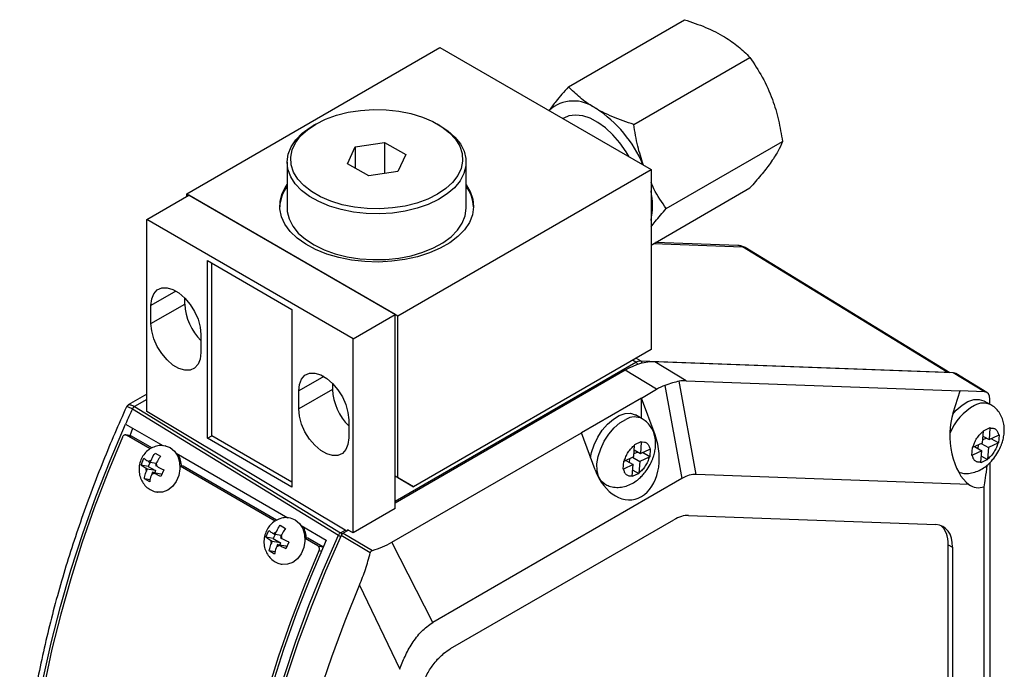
# Model space of a CAD drawing. Header units: inches. Extents: x 0.8 to 15.4, y -3.1 to 15.6.
# Tile 7 of 7: x 11.1 to 15.2, y 12.9 to 15.6. Entities that reach past the tile are written whole.
import ezdxf

# ---------------------------------------------------------------- set-up
doc = ezdxf.new("R2010")
doc.units = ezdxf.units.IN
doc.header["$MEASUREMENT"] = 0

msp = doc.modelspace()

# ---------------------------------------------------------------- linework, layer by layer
at = {"color": 7, "linetype": 'Continuous', "lineweight": 25}
for p, q in [((13.4015, 15.3386), (13.888, 15.6195)), ((11.8027, 14.891), (12.8633, 15.5033)), ((12.8633, 15.5033), (13.7472, 14.993)), ((13.6747, 15.1809), (14.1612, 15.4618)), ((12.3436, 15.1828), (12.333, 15.1767)), ((12.8634, 15.1767), (12.8528, 15.1828)), ((13.3819, 15.2081), (13.3783, 15.206)), ((12.5088, 15.0875), (12.6308, 15.1063)), ((12.6308, 15.1063), (12.7202, 15.0548)), ((12.6308, 15.1063), (12.6308, 14.9756)), ((13.8113, 14.8288), (14.2978, 15.1096)), ((12.4762, 15.017), (12.5088, 15.0875)), ((12.5088, 15.0875), (12.5088, 14.9982)), ((12.7202, 15.0548), (12.6875, 14.9844)), ((12.2232, 15.0237), (12.2232, 14.8318)), ((12.5655, 14.9655), (12.4762, 15.017)), ((12.9732, 14.8318), (12.9732, 15.0237)), ((12.6875, 14.9844), (12.5655, 14.9655)), ((12.6866, 14.3807), (13.7472, 14.993)), ((13.7472, 14.993), (13.7472, 14.2394)), ((11.6354, 14.7834), (11.8122, 14.8855)), ((11.8027, 14.891), (12.6866, 14.3807)), ((11.8027, 14.88), (11.8027, 14.891)), ((12.6763, 14.3866), (11.8122, 14.8855)), ((13.7472, 14.6763), (14.1612, 14.9153)), ((11.6354, 13.9801), (11.6354, 14.7834)), ((12.4995, 14.2846), (11.6354, 14.7834)), ((13.758, 14.6825), (14.1299, 14.6688)), ((14.1109, 14.6746), (13.7663, 14.6873)), ((14.9881, 14.1452), (14.1299, 14.6688)), ((14.9984, 14.1424), (14.1409, 14.6656)), ((11.89, 14.6112), (12.2435, 14.4071)), ((11.89, 13.8681), (11.89, 14.6112)), ((11.9077, 13.8783), (11.9077, 14.601)), ((11.7578, 14.484), (11.6531, 14.4236)), ((11.7945, 14.4293), (11.7945, 14.4551)), ((11.6531, 14.3477), (11.7945, 14.4293)), ((11.6531, 14.3477), (11.6531, 14.4236)), ((12.2435, 14.4071), (12.2435, 13.664)), ((12.4995, 14.2846), (12.6763, 14.3866)), ((12.6763, 13.5742), (12.6763, 14.3866)), ((12.6866, 13.7038), (12.6866, 14.3807)), ((11.8624, 14.3028), (11.8624, 14.2268)), ((12.4995, 13.4721), (12.4995, 14.2846)), ((13.7472, 14.2394), (12.753, 13.6654)), ((12.6763, 13.6051), (13.6833, 14.1864)), ((13.6833, 14.1864), (13.6697, 14.1946)), ((13.6852, 14.2036), (13.7039, 14.1924)), ((13.7039, 14.1924), (14.9881, 14.1452)), ((13.8951, 14.1088), (13.7631, 14.1884)), ((15.0131, 14.1419), (13.7631, 14.1884)), ((13.6385, 14.1523), (12.6763, 13.5969)), ((13.7706, 14.0728), (13.6385, 14.1523)), ((12.3765, 14.1269), (12.2718, 14.0664)), ((13.9363, 13.7168), (13.8653, 14.1064)), ((13.8951, 14.1088), (15.0413, 14.0662)), ((15.1434, 14.0624), (15.0131, 14.1419)), ((15.1542, 14.0592), (15.0239, 14.1387)), ((12.4132, 14.0721), (12.2718, 13.9905)), ((12.2718, 13.9905), (12.2718, 14.0664)), ((12.4132, 14.0979), (12.4132, 14.0721)), ((13.7073, 14.0363), (13.7706, 14.0728)), ((13.8057, 14.0892), (13.8768, 13.6996)), ((15.0123, 13.9741), (15.0413, 14.0662)), ((15.1434, 14.0624), (15.0413, 14.0662)), ((11.6354, 14.0521), (11.5581, 14.0074)), ((11.6354, 14.0302), (11.5848, 14.001)), ((13.7073, 14.0363), (13.4556, 13.891)), ((13.7645, 13.8818), (13.7073, 14.0363)), ((13.7073, 13.9514), (13.7073, 14.0363)), ((15.1708, 14.0077), (15.143, 14.0238)), ((15.1666, 14.0101), (15.1666, 14.0311)), ((11.5755, 13.9914), (11.5761, 13.9911)), ((11.5761, 13.9911), (12.4385, 13.4629)), ((11.5841, 14.0015), (11.5848, 14.001)), ((11.5848, 14.001), (12.4474, 13.4729)), ((12.4662, 13.4838), (11.6354, 13.9801)), ((12.4811, 13.9456), (12.4811, 13.8697)), ((13.7106, 13.9495), (13.6828, 13.9655)), ((11.5468, 13.9276), (11.7034, 13.8372)), ((11.5654, 13.8801), (11.5779, 13.9096)), ((15.1352, 13.8494), (15.1389, 13.8975)), ((15.1389, 13.8975), (15.139, 13.8997)), ((15.139, 13.8997), (15.1668, 13.9127)), ((15.1666, 13.9106), (15.1629, 13.8624)), ((15.1668, 13.9127), (15.1666, 13.9106)), ((11.5681, 13.8776), (11.5472, 13.8817)), ((11.6496, 13.8232), (11.5502, 13.8806)), ((11.5502, 13.8806), (11.5711, 13.8764)), ((11.5711, 13.8764), (11.568, 13.8774)), ((11.6562, 13.8273), (11.5711, 13.8764)), ((11.89, 13.8681), (11.9077, 13.8783)), ((12.2435, 13.664), (11.89, 13.8681)), ((12.2435, 13.6844), (11.9077, 13.8783)), ((12.6618, 13.4327), (13.4556, 13.891)), ((13.5128, 13.7365), (13.4556, 13.891)), ((13.6789, 13.8414), (13.7066, 13.8544)), ((13.7066, 13.8544), (13.7064, 13.8523)), ((13.7608, 13.884), (13.7645, 13.8818)), ((15.152, 13.8687), (15.1361, 13.8613)), ((15.1373, 13.8772), (15.1629, 13.8624)), ((15.1629, 13.8624), (15.2027, 13.8811)), ((15.2019, 13.8485), (15.1711, 13.8663)), ((15.2045, 13.882), (15.2019, 13.8485)), ((15.2027, 13.8811), (15.2045, 13.882)), ((11.7134, 13.8363), (11.7124, 13.8365)), ((13.675, 13.7912), (13.6787, 13.8393)), ((13.6772, 13.819), (13.7027, 13.8042)), ((13.6787, 13.8393), (13.6789, 13.8414)), ((13.7064, 13.8523), (13.7027, 13.8042)), ((13.7027, 13.8042), (13.7425, 13.8229)), ((13.7443, 13.8237), (13.7417, 13.7902)), ((13.7425, 13.8229), (13.7443, 13.8237)), ((15.091, 13.7964), (15.0936, 13.8299)), ((15.1326, 13.8159), (15.0928, 13.7972)), ((15.0936, 13.8299), (15.0954, 13.8307)), ((15.0954, 13.8307), (15.1352, 13.8494)), ((15.1018, 13.8337), (15.1326, 13.8159)), ((15.1177, 13.8412), (15.1164, 13.8253)), ((15.1289, 13.7678), (15.1326, 13.8159)), ((15.1295, 13.8467), (15.1603, 13.8289)), ((15.1603, 13.8289), (15.1566, 13.7808)), ((15.2001, 13.8476), (15.1603, 13.8289)), ((15.2019, 13.8485), (15.2001, 13.8476)), ((11.6116, 13.7556), (11.6237, 13.7842)), ((11.6498, 13.7673), (11.6533, 13.7756)), ((11.671, 13.8058), (11.6933, 13.7929)), ((11.7593, 13.805), (12.2266, 13.5352)), ((13.6334, 13.7716), (13.6352, 13.7725)), ((13.6352, 13.7725), (13.675, 13.7912)), ((13.6416, 13.7755), (13.6724, 13.7577)), ((13.6575, 13.7829), (13.6563, 13.767)), ((13.6693, 13.7885), (13.7002, 13.7707)), ((13.6918, 13.8105), (13.6759, 13.803)), ((13.74, 13.7894), (13.7002, 13.7707)), ((13.7417, 13.7902), (13.7109, 13.808)), ((13.7417, 13.7902), (13.74, 13.7894)), ((15.0928, 13.7972), (15.091, 13.7964)), ((15.1564, 13.7787), (15.1287, 13.7657)), ((15.1309, 13.7935), (15.1564, 13.7787)), ((15.1566, 13.7808), (15.1564, 13.7787)), ((11.642, 13.7503), (11.6116, 13.7556)), ((11.6376, 13.7387), (11.6311, 13.7425)), ((11.6341, 13.7303), (11.6376, 13.7387)), ((11.6727, 13.7327), (11.6376, 13.7387)), ((11.6493, 13.7675), (11.642, 13.7503)), ((11.642, 13.7503), (11.6727, 13.7327)), ((11.6432, 13.771), (11.6498, 13.7673)), ((11.6756, 13.7628), (11.6498, 13.7673)), ((11.6727, 13.7327), (11.6691, 13.7243)), ((11.6756, 13.7628), (11.672, 13.7544)), ((11.672, 13.7544), (11.6786, 13.7506)), ((11.7072, 13.7359), (11.6951, 13.7074)), ((12.1729, 13.5211), (11.7753, 13.7506)), ((11.7875, 13.7515), (11.7806, 13.7529)), ((12.1795, 13.5252), (11.7875, 13.7515)), ((13.6308, 13.7381), (13.6334, 13.7716)), ((13.6326, 13.739), (13.6308, 13.7381)), ((13.6724, 13.7577), (13.6326, 13.739)), ((13.6687, 13.7095), (13.6724, 13.7577)), ((13.6707, 13.7352), (13.6963, 13.7205)), ((13.7002, 13.7707), (13.6964, 13.7226)), ((15.1287, 13.7657), (15.1289, 13.7678)), ((15.1666, 13.7663), (15.1666, 12.7931)), ((11.6478, 13.6858), (11.6255, 13.6986)), ((11.6493, 13.6945), (11.6255, 13.6986)), ((11.6599, 13.7258), (11.6564, 13.7175)), ((11.6664, 13.7221), (11.6599, 13.7258)), ((11.6599, 13.7258), (11.6949, 13.7198)), ((11.6949, 13.7198), (11.6993, 13.7173)), ((12.6763, 13.7097), (12.6866, 13.7038)), ((12.753, 13.6654), (12.6763, 13.7097)), ((12.6866, 13.7038), (12.753, 13.6654)), ((13.8768, 13.6996), (12.8332, 13.0972)), ((13.6963, 13.7205), (13.6685, 13.7074)), ((13.6685, 13.7074), (13.6687, 13.7095)), ((13.6964, 13.7226), (13.6963, 13.7205)), ((15.0784, 13.6743), (13.9363, 13.7168)), ((13.5387, 13.685), (13.5532, 13.6767)), ((15.1424, 12.6887), (15.1424, 13.6649)), ((11.679, 13.6425), (11.6799, 13.6423)), ((12.6763, 13.5742), (12.4995, 13.4721)), ((12.2367, 13.5342), (12.2357, 13.5344)), ((12.9079, 12.9876), (13.8424, 13.527)), ((13.9047, 13.545), (14.9399, 13.5065)), ((12.1943, 13.5037), (12.2165, 13.4908)), ((12.2826, 13.5029), (12.3875, 13.4423)), ((12.4474, 13.4729), (12.4662, 13.4838)), ((12.4799, 13.4835), (12.4576, 13.4706)), ((12.4995, 13.4721), (12.4766, 13.4854)), ((12.4766, 13.4816), (12.4766, 13.4854)), ((12.1348, 13.4535), (12.147, 13.4821)), ((12.1653, 13.4482), (12.1348, 13.4535)), ((12.1726, 13.4654), (12.1653, 13.4482)), ((12.1653, 13.4482), (12.1959, 13.4306)), ((12.1665, 13.4689), (12.173, 13.4652)), ((12.173, 13.4652), (12.1766, 13.4736)), ((12.1989, 13.4607), (12.173, 13.4652)), ((12.1989, 13.4607), (12.1953, 13.4523)), ((12.1953, 13.4523), (12.2018, 13.4486)), ((12.3524, 13.4174), (12.2986, 13.4485)), ((12.3107, 13.4495), (12.3039, 13.4508)), ((12.3733, 13.4133), (12.3107, 13.4495)), ((12.5715, 13.3886), (12.449, 13.4605)), ((12.4576, 13.4706), (12.5807, 13.3984)), ((12.1609, 13.4366), (12.1544, 13.4404)), ((12.1574, 13.4282), (12.1609, 13.4366)), ((12.1959, 13.4306), (12.1609, 13.4366)), ((12.1832, 13.4238), (12.1796, 13.4154)), ((12.1897, 13.42), (12.1832, 13.4238)), ((12.1832, 13.4238), (12.2182, 13.4177)), ((12.1959, 13.4306), (12.1924, 13.4222)), ((12.2182, 13.4177), (12.2226, 13.4152)), ((12.2305, 13.4339), (12.2184, 13.4053)), ((12.3524, 13.4174), (12.3733, 13.4133)), ((12.8332, 13.0972), (12.6618, 13.4327)), ((14.9922, 12.8184), (14.9922, 13.4218)), ((14.9922, 13.4218), (15.0101, 13.412)), ((15.0101, 13.412), (15.0101, 12.8081)), ((12.1711, 13.3837), (12.1488, 13.3965)), ((12.1726, 13.3924), (12.1488, 13.3965)), ((12.3572, 13.3977), (12.3671, 13.3958)), ((12.2022, 13.3404), (12.2032, 13.3403)), ((12.5266, 13.2535), (12.6947, 12.9013))]:
    msp.add_line(p, q, dxfattribs=at)
at = {"color": 7, "linetype": 'Continuous', "lineweight": 25, "flags": 128}
for points in [[(12.6913, 15.2367), (12.742, 15.2264), (12.7896, 15.2119), (12.8329, 15.1935), (12.871, 15.1715), (12.9029, 15.1465), (12.9281, 15.1191), (12.9459, 15.0898), (12.9559, 15.0592), (12.9579, 15.0282), (12.9519, 14.9973), (12.938, 14.9673), (12.9165, 14.9389), (12.8879, 14.9126), (12.8528, 14.889), (12.812, 14.8687), (12.7665, 14.8522), (12.7172, 14.8398), (12.6652, 14.8317), (12.6117, 14.8282), (12.558, 14.8294), (12.5051, 14.8352), (12.4543, 14.8454), (12.4067, 14.8599), (12.3634, 14.8784), (12.3254, 14.9003), (12.2934, 14.9253), (12.2683, 14.9528), (12.2505, 14.9821), (12.2405, 15.0126), (12.2384, 15.0436), (12.2444, 15.0745), (12.2583, 15.1045), (12.2799, 15.133), (12.3085, 15.1593), (12.3435, 15.1828), (12.3843, 15.2031), (12.4299, 15.2196), (12.4792, 15.2321), (12.5312, 15.2401), (12.5846, 15.2436), (12.6384, 15.2424), (12.6913, 15.2367)], [(13.6554, 15.0461), (13.643, 15.067), (13.617, 15.1042), (13.588, 15.1377), (13.5571, 15.1666), (13.525, 15.1899), (13.4926, 15.2069), (13.461, 15.2173), (13.4309, 15.2207), (13.4033, 15.2171), (13.3819, 15.2081)], [(12.5012, 14.8145), (12.4495, 14.8249), (12.401, 14.8395), (12.3566, 14.8581), (12.3174, 14.8801), (12.2842, 14.9053), (12.2577, 14.9329), (12.2385, 14.9625), (12.2269, 14.9934), (12.2232, 15.0249), (12.2275, 15.0564), (12.2397, 15.0872), (12.2596, 15.1167), (12.2866, 15.1442), (12.3203, 15.1691), (12.333, 15.1767)], [(12.8634, 15.1767), (12.8963, 15.155), (12.9263, 15.1285), (12.9492, 15.0998), (12.9647, 15.0695), (12.9723, 15.0382), (12.972, 15.0066), (12.9637, 14.9754), (12.9477, 14.9452), (12.9241, 14.9166), (12.8937, 14.8904), (12.8569, 14.867), (12.8146, 14.8469), (12.7677, 14.8306), (12.7172, 14.8184), (12.6642, 14.8106), (12.6097, 14.8073), (12.555, 14.8086), (12.5012, 14.8145)], [(12.9732, 14.9298), (12.9903, 14.9006), (13.0012, 14.8685), (13.0041, 14.8359), (12.9992, 14.8033), (12.9864, 14.7714), (12.9661, 14.7409), (12.9387, 14.7123), (12.9046, 14.6862), (12.8645, 14.6631), (12.8193, 14.6434), (12.7698, 14.6275), (12.7169, 14.6158), (12.6617, 14.6085), (12.6053, 14.6056), (12.5487, 14.6073), (12.4931, 14.6136), (12.4395, 14.6242), (12.3891, 14.639), (12.3427, 14.6578), (12.3012, 14.6801), (12.2656, 14.7055), (12.2364, 14.7335), (12.2143, 14.7636), (12.1996, 14.7952), (12.1927, 14.8277), (12.1937, 14.8604), (12.2026, 14.8927), (12.2191, 14.9239), (12.2232, 14.9298)], [(12.2232, 14.8318), (12.224, 14.8172), (12.2317, 14.7859), (12.2472, 14.7556), (12.2701, 14.7269), (12.3, 14.7005), (12.3363, 14.6768), (12.3782, 14.6565), (12.4248, 14.6398), (12.475, 14.6273), (12.5279, 14.6191), (12.5823, 14.6155), (12.637, 14.6165), (12.6909, 14.622), (12.7428, 14.6321), (12.7917, 14.6463), (12.8364, 14.6646), (12.876, 14.6864), (12.9097, 14.7113), (12.9368, 14.7388), (12.9566, 14.7682), (12.9689, 14.799), (12.9732, 14.8305), (12.9732, 14.8318)], [(11.6531, 14.4236), (11.6562, 14.4508), (11.6651, 14.4728), (11.6794, 14.4886), (11.6983, 14.497), (11.7207, 14.4976), (11.7451, 14.4904), (11.7704, 14.4759), (11.7949, 14.4548), (11.8172, 14.4283), (11.8361, 14.3981), (11.8504, 14.3659), (11.8594, 14.3335), (11.8624, 14.3028)], [(11.8624, 14.2268), (11.8594, 14.1997), (11.8504, 14.1776), (11.8361, 14.1619), (11.8172, 14.1535), (11.7949, 14.1528), (11.7704, 14.16), (11.7451, 14.1746), (11.7207, 14.1957), (11.6983, 14.2221), (11.6794, 14.2523), (11.6651, 14.2846), (11.6562, 14.317), (11.6531, 14.3477)], [(14.991, 14.1427), (14.99, 14.1437), (14.9881, 14.1452)], [(12.2718, 14.0664), (12.2749, 14.0936), (12.2838, 14.1157), (12.2981, 14.1314), (12.317, 14.1398), (12.3394, 14.1404), (12.3639, 14.1333), (12.3891, 14.1187), (12.4136, 14.0976), (12.4359, 14.0712), (12.4548, 14.0409), (12.4691, 14.0087), (12.4781, 13.9763), (12.4811, 13.9456)], [(15.0108, 13.9694), (15.0254, 13.9855), (15.0496, 14.0064), (15.0746, 14.0214), (15.099, 14.0296), (15.1216, 14.0307), (15.1414, 14.0246), (15.143, 14.0238)], [(12.4811, 13.8697), (12.4781, 13.8425), (12.4691, 13.8204), (12.4548, 13.8047), (12.4359, 13.7963), (12.4136, 13.7957), (12.3891, 13.8028), (12.3639, 13.8174), (12.3394, 13.8385), (12.317, 13.8649), (12.2981, 13.8952), (12.2838, 13.9274), (12.2749, 13.9598), (12.2718, 13.9905)], [(13.4942, 13.7867), (13.4983, 13.8082), (13.5086, 13.8403), (13.5238, 13.872), (13.543, 13.9014), (13.5653, 13.9273), (13.5895, 13.9482), (13.6144, 13.9631), (13.6388, 13.9714), (13.6615, 13.9725), (13.6813, 13.9664), (13.6828, 13.9655)], [(13.5534, 13.6765), (13.5388, 13.6888), (13.5275, 13.708), (13.5215, 13.7325), (13.521, 13.761), (13.5261, 13.7921), (13.5365, 13.8243), (13.5517, 13.8559), (13.5708, 13.8853), (13.5931, 13.9112), (13.6173, 13.9321), (13.6422, 13.9471)], [(11.341, 11.0679), (11.2943, 11.1669), (11.253, 11.2715), (11.2172, 11.3814), (11.187, 11.4964), (11.1624, 11.6163), (11.1436, 11.7407), (11.1306, 11.8693), (11.1234, 12.0019), (11.122, 12.1381), (11.1264, 12.2775), (11.1366, 12.4199), (11.1527, 12.5649), (11.1745, 12.7122), (11.2019, 12.8613), (11.2351, 13.012), (11.2738, 13.1638), (11.3179, 13.3164), (11.3674, 13.4695), (11.4221, 13.6227), (11.482, 13.7755), (11.5468, 13.9276)], [(11.5337, 13.8731), (11.4724, 13.7253), (11.4158, 13.577), (11.3639, 13.4285), (11.3171, 13.2802), (11.2753, 13.1323), (11.2386, 12.9852), (11.2072, 12.8393), (11.1811, 12.6949), (11.1603, 12.5522), (11.145, 12.4117), (11.1351, 12.2737), (11.1307, 12.1384), (11.1317, 12.0062), (11.1383, 11.8774), (11.1503, 11.7522), (11.1677, 11.6309), (11.1905, 11.5139), (11.2187, 11.4014), (11.2521, 11.2936), (11.2908, 11.1908), (11.3345, 11.0932)], [(11.7125, 13.8365), (11.7336, 13.8288), (11.7517, 13.8138), (11.7652, 13.7929), (11.7731, 13.7676), (11.7747, 13.74), (11.77, 13.7124), (11.7592, 13.687), (11.7433, 13.6659), (11.7235, 13.6507), (11.7014, 13.6427), (11.6792, 13.6425)], [(13.5413, 13.6813), (13.5426, 13.6815), (13.5442, 13.6819)], [(12.2358, 13.5344), (12.2569, 13.5267), (12.275, 13.5118), (12.2885, 13.4908), (12.2964, 13.4655), (12.298, 13.438), (12.2933, 13.4104), (12.2825, 13.3849), (12.2665, 13.3638), (12.2468, 13.3486), (12.2247, 13.3406), (12.2025, 13.3404)], [(12.3875, 13.4423), (12.3227, 13.2901), (12.2629, 13.1373), (12.2081, 12.9842), (12.1586, 12.8311), (12.1145, 12.6784), (12.0758, 12.5266), (12.0427, 12.3759), (12.0152, 12.2268), (11.9934, 12.0796), (11.9774, 11.9346), (11.9671, 11.7922), (11.9627, 11.6527), (11.9641, 11.5165), (11.9713, 11.384), (11.9844, 11.2553), (12.0032, 11.1309), (12.0277, 11.0111), (12.0579, 10.896), (12.0937, 10.7861), (12.1351, 10.6815), (12.1818, 10.5826)], [(12.2184, 10.5568), (12.1727, 10.6523), (12.132, 10.7531), (12.0965, 10.8589), (12.0663, 10.9696), (12.0413, 11.0849), (12.0218, 11.2045), (12.0077, 11.3282), (11.999, 11.4556), (11.9958, 11.5865), (11.998, 11.7207), (12.0058, 11.8577), (12.019, 11.9972), (12.0376, 12.1391), (12.0616, 12.2828), (12.091, 12.4282), (12.1256, 12.5748), (12.1654, 12.7224), (12.2103, 12.8707), (12.2601, 13.0191), (12.3149, 13.1676), (12.3744, 13.3156), (12.4385, 13.4629)], [(12.449, 13.4605), (12.3842, 13.3115), (12.3241, 13.1618), (12.2688, 13.0117), (12.2186, 12.8615), (12.1735, 12.7116), (12.1336, 12.5624), (12.099, 12.4142), (12.0698, 12.2673), (12.046, 12.1221), (12.0278, 11.9789), (12.0151, 11.838), (12.008, 11.6998), (12.0065, 11.5647), (12.0106, 11.4328), (12.0203, 11.3045), (12.0356, 11.1802), (12.0564, 11.06), (12.0827, 10.9443), (12.1144, 10.8334), (12.1515, 10.7275), (12.1938, 10.6268), (12.2413, 10.5316)], [(12.1579, 10.6179), (12.1142, 10.7155), (12.0755, 10.8183), (12.0421, 10.926), (12.0139, 11.0386), (11.9911, 11.1556), (11.9737, 11.2768), (11.9617, 11.402), (11.9552, 11.5308), (11.9541, 11.6631), (11.9585, 11.7983), (11.9684, 11.9364), (11.9838, 12.0769), (12.0045, 12.2195), (12.0306, 12.3639), (12.0621, 12.5099), (12.0987, 12.6569), (12.1405, 12.8048), (12.1874, 12.9532), (12.2392, 13.1017), (12.2958, 13.25), (12.3572, 13.3977)], [(12.3257, 10.5588), (12.2836, 10.66), (12.2468, 10.7665), (12.2154, 10.878), (12.1895, 10.9943), (12.1691, 11.1151), (12.1542, 11.24), (12.145, 11.3689), (12.1413, 11.5014), (12.1433, 11.6371), (12.151, 11.7759), (12.1642, 11.9173), (12.1831, 12.061), (12.2074, 12.2067), (12.2373, 12.3541), (12.2725, 12.5027), (12.3131, 12.6524), (12.3589, 12.8026), (12.4099, 12.9531), (12.4658, 13.1035), (12.5266, 13.2535)]]:
    msp.add_lwpolyline(points, dxfattribs=at)
at = {"color": 7, "linetype": 'Continuous', "lineweight": 25}
for centre, radius, start, end in [((13.4232, 15.126), 0.1533, 52.3532, 132.2138), ((13.2371, 14.8134), 0.5164, 22.6837, 57.1887), ((12.3485, 14.8279), 0.1564, 143.2202, 177.0979), ((12.8502, 14.8288), 0.154, 2.6317, 37.0501), ((13.434, 14.8413), 0.3192, 348.8464, 11.1536), ((14.1093, 14.6355), 0.0392, 58.2722, 87.7437), ((14.1293, 14.6464), 0.0224, 58.9543, 88.417), ((12.0247, 14.4406), 0.2304, 182.8036, 225.2342), ((13.671, 14.1675), 0.0225, 24.2973, 57.0145), ((13.6956, 14.1802), 0.0147, 8.1399, 55.7774), ((12.6434, 14.0834), 0.2304, 182.8036, 225.2342), ((16.7954, 11.6018), 5.7409, 155.4024, 156.10031), ((11.5962, 13.9824), 0.0226, 122.4122, 156.5236), ((11.5969, 13.9815), 0.0229, 121.6823, 155.4314), ((15.2117, 13.8046), 0.2285, 118.576, 158.5016), ((15.1387, 13.9447), 0.0707, 62.6668, 120.9504), ((13.6786, 13.8865), 0.0707, 62.6668, 120.9504), ((11.6574, 13.7533), 0.0227, 100.419, 128.6829), ((11.676, 13.7477), 0.1048, 0.9849, 30.5288), ((11.6634, 13.7439), 0.0323, 182.6132, 204.8973), ((11.6463, 13.7492), 0.0323, 2.6132, 24.8973), ((11.6522, 13.7398), 0.0227, 280.419, 308.6829), ((15.1196, 13.7321), 0.0709, 234.486, 288.7536), ((12.1992, 13.4456), 0.1048, 0.9849, 30.5288), ((12.4554, 13.4667), 0.0202, 36.6577, 57.9442), ((12.1807, 13.4512), 0.0227, 100.419, 128.6829), ((12.1695, 13.4471), 0.0323, 2.6132, 24.8973), ((12.4855, 13.5457), 0.0952, 240.4605, 246.7886), ((12.436, 13.4551), 0.0211, 34.4052, 57.5315), ((12.1867, 13.4419), 0.0323, 182.6132, 204.8973), ((12.1755, 13.4377), 0.0227, 280.419, 308.6829)]:
    msp.add_arc(centre, radius, start, end, dxfattribs=at)
for centre, major_axis, ratio, start_param, end_param in [((13.6385, 13.8461), (0.1875, 0.3248), 0.577338, 0.296192, 0.785136), ((13.6121, 13.862), (0.3361, 0.2322), 0.26569, 0.555008, 0.786835), ((13.9155, 13.6792), (-0.0356, 0.4293), 0.541043, 6.218096, 6.346654), ((14.9925, 14.0853), (0.031, 0.0537), 0.577276, 6.269218, 6.579488), ((13.9155, 13.6792), (-0.0766, 0.4189), 0.697786, 0.115445, 0.244004), ((15.1228, 14.0058), (0.031, 0.0537), 0.577276, 5.497895, 6.579488), ((15.1105, 13.8607), (-0.0165, 0.2018), 0.546436, 0.92993, 2.700183), ((13.6386, 13.8092), (-0.0354, 0.1971), 0.704581, 1.819573, 4.961165), ((15.1473, 13.8394), (0.0133, 0.1978), 0.071949, 3.635997, 4.268048), ((13.77, 12.997), (0.1823, 0.7176), 0.317421, 0.068087, 0.299914), ((13.8424, 13.3739), (0.0937, 0.1624), 0.577338, 0.296192, 0.785136), ((14.8775, 13.3354), (0.0938, 0.1624), 0.577276, 5.497895, 6.579488), ((14.8596, 13.3452), (0.0938, 0.1624), 0.577276, 5.497895, 6.202401)]:
    msp.add_ellipse(centre, major_axis=major_axis, ratio=ratio, start_param=start_param, end_param=end_param, dxfattribs=at)
for points, knots in [([(13.888, 15.6195), (13.9178, 15.6093), (13.9781, 15.5888), (14.0536, 15.5504), (14.1149, 15.5073), (14.1457, 15.477), (14.1612, 15.4618)], [0, 0, 0, 0, 0.2646132, 0.5349653, 0.7653525, 1, 1, 1, 1]), ([(14.1612, 15.4618), (14.1792, 15.4347), (14.2155, 15.3801), (14.2555, 15.2911), (14.2828, 15.1998), (14.2928, 15.1399), (14.2978, 15.1096)], [0, 0, 0, 0, 0.264613, 0.534965, 0.765353, 1, 1, 1, 1]), ([(13.4015, 15.3386), (13.3832, 15.3181), (13.3519, 15.2829), (13.3295, 15.2522), (13.3202, 15.2395)], [0, 0, 0, 0, 0.58503, 1, 1, 1, 1]), ([(13.6747, 15.1809), (13.6449, 15.1911), (13.5846, 15.2116), (13.509, 15.25), (13.4478, 15.293), (13.417, 15.3233), (13.4015, 15.3386)], [0, 0, 0, 0, 0.264613, 0.534965, 0.765352, 1, 1, 1, 1]), ([(13.7153, 15.0115), (13.7067, 15.0377), (13.6888, 15.0927), (13.6796, 15.1506), (13.6747, 15.1809)], [0, 0, 0, 0, 0.476479, 1, 1, 1, 1]), ([(14.2978, 15.1096), (14.2921, 15.0963), (14.2804, 15.0693), (14.2494, 15.0214), (14.2089, 14.9692), (14.1772, 14.9334), (14.1612, 14.9153)], [0, 0, 0, 0, 0.264613, 0.534965, 0.765352, 1, 1, 1, 1]), ([(13.8113, 14.8288), (13.7927, 14.8553), (13.7686, 14.8897), (13.7512, 14.9297), (13.7472, 14.9388)], [0, 0, 0, 0, 0.7720291, 1, 1, 1, 1]), ([(13.7472, 14.7525), (13.7529, 14.76), (13.7712, 14.7838), (13.795, 14.8105), (13.8113, 14.8288)], [0, 0, 0, 0, 0.313185, 1, 1, 1, 1]), ([(14.1408, 14.6655), (14.1362, 14.668), (14.1269, 14.673), (14.1163, 14.674), (14.1108, 14.6744)], [0, 0, 0, 0, 0.485988, 1, 1, 1, 1]), ([(11.5505, 13.9989), (11.5339, 13.9619), (11.5001, 13.8867), (11.4523, 13.7715), (11.406, 13.6531), (11.3621, 13.5323), (11.3209, 13.4097), (11.2827, 13.2859), (11.2477, 13.1613), (11.2162, 13.0364), (11.1884, 12.9114), (11.1642, 12.7869), (11.144, 12.6629), (11.1277, 12.54), (11.1154, 12.4183), (11.1073, 12.2981), (11.1033, 12.1797), (11.1035, 12.0632), (11.108, 11.949), (11.1167, 11.8373), (11.1296, 11.7282), (11.1469, 11.622), (11.1684, 11.5188), (11.1941, 11.4189), (11.2242, 11.3224), (11.2585, 11.2295), (11.2957, 11.1426), (11.3235, 11.0888), (11.3368, 11.0631)], [0, 0, 0, 0, 0.034115, 0.069433, 0.105575, 0.142361, 0.179657, 0.217363, 0.255401, 0.293712, 0.332248, 0.370973, 0.409855, 0.448871, 0.488001, 0.52723, 0.566544, 0.605935, 0.645395, 0.684919, 0.724503, 0.764145, 0.803844, 0.843604, 0.883427, 0.92332, 0.96329, 1, 1, 1, 1]), ([(11.5581, 14.0074), (11.5564, 14.0062), (11.5531, 14.0039), (11.5514, 14.0007), (11.5506, 13.9991)], [0, 0, 0, 0, 0.52116, 1, 1, 1, 1]), ([(11.5514, 13.9985), (11.5514, 13.9992), (11.5513, 14.0008), (11.5551, 14.0005), (11.5603, 13.999), (11.5672, 13.996), (11.5728, 13.9929), (11.5755, 13.9914)], [0, 0, 0, 0, 0.158544, 0.381029, 0.594802, 0.800778, 1, 1, 1, 1]), ([(11.5582, 14.0074), (11.5595, 14.0079), (11.5622, 14.0091), (11.5684, 14.0083), (11.5758, 14.006), (11.5813, 14.003), (11.5841, 14.0015)], [0, 0, 0, 0, 0.248317, 0.508172, 0.758313, 1, 1, 1, 1]), ([(15.1996, 13.8092), (15.2049, 13.8194), (15.2123, 13.8336), (15.2197, 13.8556), (15.2244, 13.8745), (15.2269, 13.8972), (15.2262, 13.9207), (15.2213, 13.9443), (15.2118, 13.9669), (15.1976, 13.987), (15.1831, 14.0002), (15.1734, 14.0061), (15.1708, 14.0077)], [0, 0, 0, 0, 0.1468298, 0.2055519, 0.3029843, 0.4036254, 0.5115878, 0.6226456, 0.7344528, 0.8460596, 0.9577842, 1, 1, 1, 1]), ([(13.7395, 13.751), (13.7448, 13.7611), (13.7522, 13.7753), (13.7596, 13.7974), (13.7642, 13.8163), (13.7668, 13.839), (13.766, 13.8625), (13.7611, 13.8861), (13.7516, 13.9086), (13.7374, 13.9287), (13.7229, 13.9419), (13.7133, 13.9478), (13.7106, 13.9495)], [0, 0, 0, 0, 0.14683, 0.205552, 0.302984, 0.403625, 0.511588, 0.622646, 0.734453, 0.84606, 0.957784, 1, 1, 1, 1]), ([(15.0954, 13.8307), (15.0974, 13.837), (15.1014, 13.8498), (15.1118, 13.8684), (15.1245, 13.8852), (15.1342, 13.8935), (15.1389, 13.8975)], [0, 0, 0, 0, 0.245513, 0.5, 0.754487, 1, 1, 1, 1]), ([(15.1666, 13.9106), (15.1711, 13.9108), (15.1801, 13.9114), (15.1911, 13.9057), (15.1993, 13.8958), (15.2016, 13.886), (15.2027, 13.8811)], [0, 0, 0, 0, 0.245513, 0.5, 0.754487, 1, 1, 1, 1]), ([(11.5502, 13.8806), (11.549, 13.8811), (11.5465, 13.8822), (11.5423, 13.8817), (11.5384, 13.8796), (11.5354, 13.8765), (11.5342, 13.8741), (11.5337, 13.8731)], [0, 0, 0, 0, 0.214693, 0.429387, 0.64408, 0.858773, 1, 1, 1, 1]), ([(11.7123, 13.8356), (11.7082, 13.8365), (11.6962, 13.8391), (11.6759, 13.836), (11.6536, 13.8274), (11.6343, 13.8132), (11.6187, 13.7945), (11.6077, 13.7718), (11.6023, 13.7462), (11.6034, 13.72), (11.6107, 13.6956), (11.6233, 13.6748), (11.6372, 13.661), (11.6469, 13.6549), (11.6499, 13.653)], [0, 0, 0, 0, 0.046656, 0.137427, 0.225719, 0.31356, 0.402831, 0.494988, 0.590838, 0.690622, 0.782322, 0.872341, 0.96019, 1, 1, 1, 1]), ([(13.6352, 13.7725), (13.6372, 13.7787), (13.6412, 13.7915), (13.6516, 13.8102), (13.6643, 13.827), (13.674, 13.8352), (13.6787, 13.8393)], [0, 0, 0, 0, 0.245513, 0.5, 0.754487, 1, 1, 1, 1]), ([(13.7064, 13.8523), (13.7109, 13.8526), (13.7199, 13.8531), (13.7309, 13.8474), (13.7391, 13.8375), (13.7414, 13.8277), (13.7425, 13.8229)], [0, 0, 0, 0, 0.245513, 0.5, 0.754487, 1, 1, 1, 1]), ([(15.2001, 13.8476), (15.1982, 13.8414), (15.1941, 13.8286), (15.1837, 13.8099), (15.171, 13.7931), (15.1614, 13.7849), (15.1566, 13.7808)], [0, 0, 0, 0, 0.245513, 0.5, 0.754487, 1, 1, 1, 1]), ([(11.6237, 13.7842), (11.6273, 13.7814), (11.6325, 13.7773), (11.6407, 13.7725), (11.6432, 13.771)], [0, 0, 0, 0, 0.684518, 1, 1, 1, 1]), ([(11.6533, 13.7756), (11.6574, 13.7841), (11.6625, 13.7947), (11.6695, 13.8038), (11.671, 13.8058)], [0, 0, 0, 0, 0.7902248, 1, 1, 1, 1]), ([(11.6933, 13.7929), (11.6886, 13.7864), (11.6818, 13.7768), (11.6771, 13.7661), (11.6756, 13.7628)], [0, 0, 0, 0, 0.684518, 1, 1, 1, 1]), ([(13.74, 13.7894), (13.738, 13.7831), (13.7339, 13.7703), (13.7235, 13.7517), (13.7108, 13.7349), (13.7012, 13.7266), (13.6964, 13.7226)], [0, 0, 0, 0, 0.245513, 0.5, 0.754487, 1, 1, 1, 1]), ([(15.0371, 13.7254), (15.0437, 13.7237), (15.0588, 13.7198), (15.0836, 13.721), (15.1096, 13.7275), (15.1338, 13.7393), (15.1538, 13.7537), (15.1697, 13.7688), (15.1851, 13.7863), (15.1941, 13.8005), (15.1996, 13.8092)], [0, 0, 0, 0, 0.105606, 0.240878, 0.380729, 0.521982, 0.656597, 0.754956, 0.8501, 1, 1, 1, 1]), ([(15.1289, 13.7678), (15.1245, 13.7675), (15.1154, 13.767), (15.1044, 13.7727), (15.0962, 13.7826), (15.0939, 13.7924), (15.0928, 13.7972)], [0, 0, 0, 0, 0.245513, 0.5, 0.754487, 1, 1, 1, 1]), ([(11.6311, 13.7425), (11.6249, 13.7462), (11.6171, 13.7509), (11.6125, 13.7548), (11.6116, 13.7556)], [0, 0, 0, 0, 0.790225, 1, 1, 1, 1]), ([(11.6786, 13.7506), (11.6856, 13.7467), (11.6946, 13.7418), (11.705, 13.737), (11.7072, 13.7359)], [0, 0, 0, 0, 0.7902248, 1, 1, 1, 1]), ([(13.5532, 13.6767), (13.5593, 13.6736), (13.5731, 13.6667), (13.597, 13.6619), (13.6234, 13.6626), (13.6494, 13.6693), (13.6736, 13.6811), (13.6936, 13.6955), (13.7096, 13.7105), (13.725, 13.728), (13.734, 13.7423), (13.7395, 13.751)], [0, 0, 0, 0, 0.093501, 0.21023, 0.329678, 0.45317, 0.5779, 0.696767, 0.783621, 0.867635, 1, 1, 1, 1]), ([(13.6687, 13.7095), (13.6643, 13.7093), (13.6552, 13.7087), (13.6443, 13.7144), (13.6361, 13.7243), (13.6338, 13.7341), (13.6326, 13.739)], [0, 0, 0, 0, 0.245513, 0.5, 0.754487, 1, 1, 1, 1]), ([(11.6255, 13.6986), (11.6267, 13.7058), (11.6284, 13.7162), (11.6327, 13.7269), (11.6341, 13.7303)], [0, 0, 0, 0, 0.684518, 1, 1, 1, 1]), ([(11.6564, 13.7175), (11.6532, 13.7089), (11.6492, 13.6981), (11.648, 13.6879), (11.6478, 13.6858)], [0, 0, 0, 0, 0.790225, 1, 1, 1, 1]), ([(11.6951, 13.7074), (11.688, 13.7108), (11.6776, 13.7157), (11.6691, 13.7205), (11.6664, 13.7221)], [0, 0, 0, 0, 0.684518, 1, 1, 1, 1]), ([(11.6499, 13.653), (11.6569, 13.6493), (11.6663, 13.6443), (11.6767, 13.6434), (11.6793, 13.6432)], [0, 0, 0, 0, 0.748231, 1, 1, 1, 1]), ([(12.2356, 13.5335), (12.2315, 13.5344), (12.2195, 13.537), (12.1991, 13.5339), (12.1768, 13.5253), (12.1575, 13.5111), (12.142, 13.4924), (12.131, 13.4697), (12.1256, 13.4441), (12.1266, 13.4179), (12.134, 13.3935), (12.1466, 13.3727), (12.1605, 13.3589), (12.1702, 13.3528), (12.1732, 13.351)], [0, 0, 0, 0, 0.046656, 0.137427, 0.225719, 0.31356, 0.402831, 0.494988, 0.590838, 0.690622, 0.782322, 0.872341, 0.96019, 1, 1, 1, 1]), ([(12.1766, 13.4736), (12.1806, 13.482), (12.1858, 13.4926), (12.1928, 13.5018), (12.1943, 13.5037)], [0, 0, 0, 0, 0.790225, 1, 1, 1, 1]), ([(12.2165, 13.4908), (12.2119, 13.4843), (12.2051, 13.4747), (12.2004, 13.4641), (12.1989, 13.4607)], [0, 0, 0, 0, 0.684518, 1, 1, 1, 1]), ([(12.1544, 13.4404), (12.1482, 13.4441), (12.1404, 13.4489), (12.1358, 13.4527), (12.1348, 13.4535)], [0, 0, 0, 0, 0.790225, 1, 1, 1, 1]), ([(12.147, 13.4821), (12.1506, 13.4793), (12.1558, 13.4752), (12.164, 13.4705), (12.1665, 13.4689)], [0, 0, 0, 0, 0.684518, 1, 1, 1, 1]), ([(12.2018, 13.4486), (12.2089, 13.4447), (12.2178, 13.4397), (12.2283, 13.4349), (12.2305, 13.4339)], [0, 0, 0, 0, 0.790225, 1, 1, 1, 1]), ([(12.4385, 13.4629), (12.4394, 13.4644), (12.4409, 13.4672), (12.444, 13.4707), (12.4462, 13.4721), (12.4474, 13.4729)], [0, 0, 0, 0, 0.36976, 0.652624, 1, 1, 1, 1]), ([(12.4576, 13.4706), (12.4567, 13.47), (12.4547, 13.4687), (12.4515, 13.4652), (12.4498, 13.4621), (12.449, 13.4605)], [0, 0, 0, 0, 0.26493, 0.617853, 1, 1, 1, 1]), ([(12.1488, 13.3965), (12.15, 13.4037), (12.1517, 13.4142), (12.156, 13.4249), (12.1574, 13.4282)], [0, 0, 0, 0, 0.684518, 1, 1, 1, 1]), ([(12.1796, 13.4154), (12.1765, 13.4068), (12.1725, 13.396), (12.1713, 13.3858), (12.1711, 13.3837)], [0, 0, 0, 0, 0.790225, 1, 1, 1, 1]), ([(12.2184, 13.4053), (12.2113, 13.4087), (12.2009, 13.4136), (12.1924, 13.4185), (12.1897, 13.42)], [0, 0, 0, 0, 0.684518, 1, 1, 1, 1]), ([(12.3572, 13.3977), (12.3577, 13.3993), (12.3588, 13.4025), (12.3587, 13.4076), (12.3574, 13.4123), (12.3551, 13.4156), (12.3532, 13.4169), (12.3524, 13.4174)], [0, 0, 0, 0, 0.214693, 0.429387, 0.644079, 0.858772, 1, 1, 1, 1]), ([(12.5807, 13.3984), (12.5952, 13.4032), (12.6244, 13.4128), (12.6493, 13.426), (12.6618, 13.4327)], [0, 0, 0, 0, 0.494539, 1, 1, 1, 1]), ([(12.5266, 13.2535), (12.5353, 13.2753), (12.5526, 13.3193), (12.5652, 13.3654), (12.5715, 13.3886)], [0, 0, 0, 0, 0.4969912, 1, 1, 1, 1]), ([(12.5715, 13.3886), (12.5719, 13.3898), (12.5727, 13.3922), (12.5751, 13.3953), (12.5779, 13.3974), (12.5799, 13.3982), (12.5807, 13.3984)], [0, 0, 0, 0, 0.261471, 0.523149, 0.823105, 1, 1, 1, 1]), ([(12.1732, 13.351), (12.1802, 13.3472), (12.1895, 13.3422), (12.2, 13.3414), (12.2026, 13.3411)], [0, 0, 0, 0, 0.748231, 1, 1, 1, 1]), ([(12.6947, 12.9013), (12.7017, 12.9194), (12.716, 12.9561), (12.746, 13.0106), (12.7854, 13.0633), (12.817, 13.0857), (12.8332, 13.0972)], [0, 0, 0, 0, 0.2336397, 0.47508, 0.7310926, 1, 1, 1, 1]), ([(12.7893, 12.8343), (12.7957, 12.8503), (12.8086, 12.8823), (12.84, 12.9293), (12.8744, 12.9658), (12.8986, 12.9815), (12.9079, 12.9876)], [0, 0, 0, 0, 0.25281, 0.50562, 0.80967, 1, 1, 1, 1])]:
    msp.add_open_spline(points, degree=3, knots=knots, dxfattribs=at)
msp.add_open_spline([(13.6833, 14.1864), (13.6869, 14.1882), (13.6941, 14.1918), (13.7006, 14.1922), (13.7039, 14.1924)], degree=3, dxfattribs=at)

doc.saveas('drawing.dxf')
